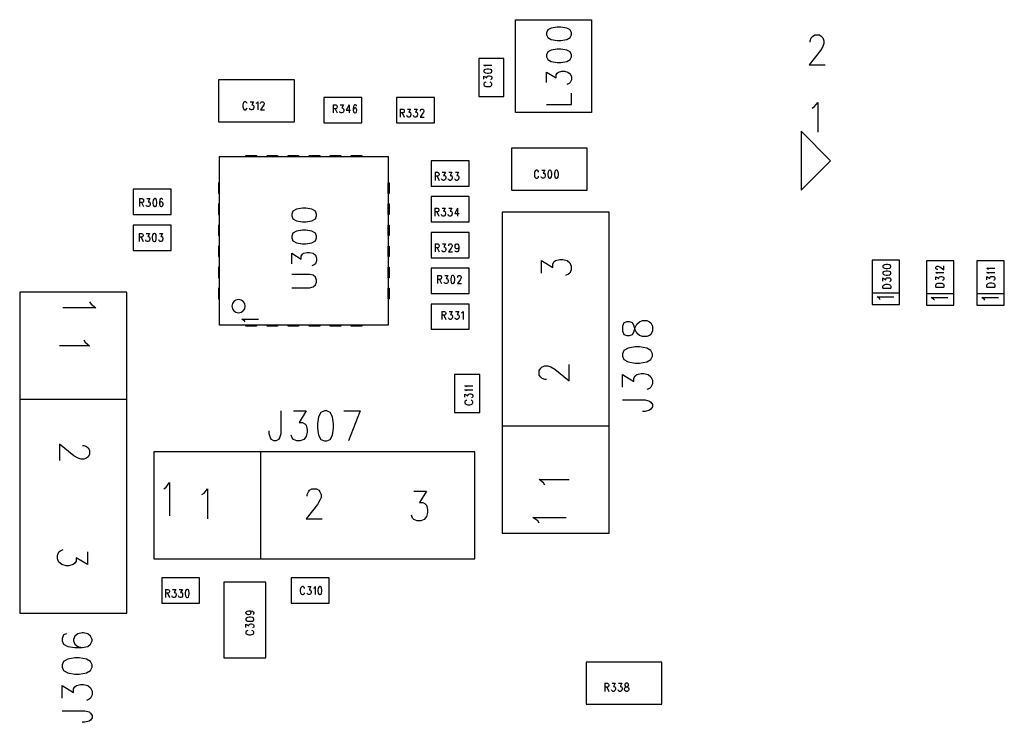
# Model space of a CAD drawing. Extents: x 29 to 83, y 19 to 137.
# Tile 6 of 9: x 29 to 53, y 102 to 119. Entities that reach past the tile are written whole.
import ezdxf

# ---------------------------------------------------------------- set-up
doc = ezdxf.new("R2010")
doc.units = 0
doc.layers.add('ref_top', color=9, linetype='CONTINUOUS')

msp = doc.modelspace()

# ---------------------------------------------------------------- linework, layer by layer
at = {"layer": 'ref_top', "color": 9}
for points in [[(42.77521, 118.675133), (42.77521, 116.475235), (40.975108, 116.475235), (40.975108, 118.675133), (42.77521, 118.675133)], [(41.710947, 118.318517), (41.739141, 118.250191), (41.82347, 118.204724), (41.964186, 118.182118), (42.048514, 118.182118), (42.18923, 118.204724), (42.273559, 118.250191), (42.301753, 118.318517), (42.301753, 118.363983), (42.273559, 118.432055), (42.18923, 118.477521), (42.048514, 118.500127), (41.964186, 118.500127), (41.82347, 118.477521), (41.739141, 118.432055), (41.710947, 118.363983), (41.710947, 118.318517)], [(47.96698, 118.143256), (47.96698, 118.177038), (47.994158, 118.244602), (48.021336, 118.278385), (48.075946, 118.312167), (48.185166, 118.312167), (48.239522, 118.278385), (48.266955, 118.244602), (48.294133, 118.177038), (48.294133, 118.109728), (48.266955, 118.042164), (48.212344, 117.940818), (47.939548, 117.603251), (48.321565, 117.603251)], [(41.710947, 117.795784), (41.739141, 117.727457), (41.82347, 117.681991), (41.964186, 117.659385), (42.048514, 117.659385), (42.18923, 117.681991), (42.273559, 117.727457), (42.301753, 117.795784), (42.301753, 117.84125), (42.273559, 117.909322), (42.18923, 117.954788), (42.048514, 117.977394), (41.964186, 117.977394), (41.82347, 117.954788), (41.739141, 117.909322), (41.710947, 117.84125), (41.710947, 117.795784)], [(40.100076, 117.750318), (40.100076, 116.85014), (40.700025, 116.85014), (40.700025, 117.750318), (40.100076, 117.750318)], [(40.259335, 117.563119), (40.250191, 117.576835), (40.223012, 117.597155), (40.413259, 117.597155)], [(40.223012, 117.447295), (40.232156, 117.426721), (40.259335, 117.413259), (40.304547, 117.406401), (40.331725, 117.406401), (40.377191, 117.413259), (40.404369, 117.426721), (40.413259, 117.447295), (40.413259, 117.461011), (40.404369, 117.481331), (40.377191, 117.495047), (40.331725, 117.501905), (40.304547, 117.501905), (40.259335, 117.495047), (40.232156, 117.481331), (40.223012, 117.461011), (40.223012, 117.447295)], [(40.223012, 117.263145), (40.223012, 117.338075), (40.295657, 117.297181), (40.295657, 117.317755), (40.304547, 117.331471), (40.313691, 117.338075), (40.340869, 117.344933), (40.358903, 117.344933), (40.386081, 117.338075), (40.404369, 117.324613), (40.413259, 117.304039), (40.413259, 117.283719), (40.404369, 117.263145), (40.395225, 117.256287), (40.377191, 117.249428)], [(41.710947, 117.182118), (41.710947, 117.432055), (41.935992, 117.295657), (41.935992, 117.363983), (41.964186, 117.409449), (41.99238, 117.432055), (42.076708, 117.454661), (42.132842, 117.454661), (42.21717, 117.432055), (42.273559, 117.386589), (42.301753, 117.318517), (42.301753, 117.250191), (42.273559, 117.182118), (42.245364, 117.159258), (42.18923, 117.136652)], [(35.725171, 116.250191), (35.725171, 117.250191), (33.92507, 117.250191), (33.92507, 116.250191), (35.725171, 116.250191)], [(40.268479, 117.188214), (40.250191, 117.181356), (40.232156, 117.16764), (40.223012, 117.154178), (40.223012, 117.126746), (40.232156, 117.113284), (40.250191, 117.099568), (40.268479, 117.09271), (40.295657, 117.085852), (40.340869, 117.085852), (40.368047, 117.09271), (40.386081, 117.099568), (40.404369, 117.113284), (40.413259, 117.126746), (40.413259, 117.154178), (40.404369, 117.16764), (40.386081, 117.181356), (40.368047, 117.188214)], [(41.710947, 116.659385), (42.301753, 116.659385), (42.301753, 116.931928)], [(34.602997, 116.681991), (34.596139, 116.700025), (34.582677, 116.718313), (34.568961, 116.727203), (34.541783, 116.727203), (34.528067, 116.718313), (34.514351, 116.700025), (34.507493, 116.681991), (34.500635, 116.654813), (34.500635, 116.609347), (34.507493, 116.582169), (34.514351, 116.564135), (34.528067, 116.546101), (34.541783, 116.536957), (34.568961, 116.536957), (34.582677, 116.546101), (34.596139, 116.564135), (34.602997, 116.582169)], [(34.677927, 116.727203), (34.753112, 116.727203), (34.712217, 116.654813), (34.732537, 116.654813), (34.746253, 116.645669), (34.753112, 116.636525), (34.759716, 116.609347)], [(34.821184, 116.691135), (34.8349, 116.700025), (34.85522, 116.727203), (34.85522, 116.536957)], [(34.923546, 116.681991), (34.923546, 116.691135), (34.930404, 116.709169), (34.937008, 116.718313), (34.950724, 116.727203), (34.977902, 116.727203), (34.991618, 116.718313), (34.998476, 116.709169), (35.005334, 116.691135), (35.005334, 116.672847), (34.998476, 116.654813), (34.98476, 116.627635), (34.916688, 116.536957), (35.012192, 116.536957)], [(37.325121, 116.825248), (36.425197, 116.825248), (36.425197, 116.225298), (37.325121, 116.225298), (37.325121, 116.825248)], [(36.643383, 116.652273), (36.643383, 116.462027)], [(36.643383, 116.652273), (36.704851, 116.652273), (36.725425, 116.643129), (36.732029, 116.634239), (36.738887, 116.615951), (36.738887, 116.597917), (36.732029, 116.579883), (36.725425, 116.570739), (36.704851, 116.561595), (36.643383, 116.561595)], [(36.813818, 116.652273), (36.889002, 116.652273), (36.848108, 116.579883), (36.868428, 116.579883), (36.882144, 116.570739), (36.889002, 116.561595), (36.89586, 116.534417), (36.89586, 116.516383), (36.889002, 116.489205), (36.875286, 116.470917), (36.854966, 116.462027), (36.834392, 116.462027), (36.813818, 116.470917), (36.807214, 116.480061), (36.800356, 116.498095)], [(37.0254, 116.652273), (36.957074, 116.525273), (37.059436, 116.525273)], [(37.0254, 116.652273), (37.0254, 116.462027)], [(37.202692, 116.625095), (37.195834, 116.643129), (37.17526, 116.652273), (37.161544, 116.652273), (37.141224, 116.643129), (37.127508, 116.615951), (37.12065, 116.570739), (37.12065, 116.525273), (37.127508, 116.489205), (37.141224, 116.470917), (37.161544, 116.462027), (37.168402, 116.462027), (37.188976, 116.470917), (37.202692, 116.489205), (37.209296, 116.516383), (37.209296, 116.525273), (37.202692, 116.552451), (37.188976, 116.570739), (37.168402, 116.579883), (37.161544, 116.579883), (37.141224, 116.570739), (37.127508, 116.552451), (37.12065, 116.525273)], [(38.150114, 116.225298), (39.050038, 116.225298), (39.050038, 116.825248), (38.150114, 116.825248), (38.150114, 116.225298)], [(48.012446, 116.577089), (48.066802, 116.610871), (48.148844, 116.712217), (48.148844, 116.003302)], [(34.759716, 116.591313), (34.753112, 116.564135), (34.739395, 116.546101), (34.718821, 116.536957), (34.698501, 116.536957), (34.677927, 116.546101), (34.671323, 116.554991), (34.664465, 116.573279)], [(34.759716, 116.609347), (34.759716, 116.591313)], [(36.691135, 116.561595), (36.738887, 116.462027)], [(38.238506, 116.552197), (38.238506, 116.361951)], [(38.238506, 116.552197), (38.299975, 116.552197), (38.320295, 116.543307), (38.327153, 116.534163), (38.334011, 116.516129), (38.334011, 116.497841), (38.327153, 116.479807), (38.320295, 116.470663), (38.299975, 116.461519), (38.238506, 116.461519)], [(38.286259, 116.461519), (38.334011, 116.361951)], [(38.408941, 116.552197), (38.483871, 116.552197), (38.442977, 116.479807), (38.463551, 116.479807), (38.477013, 116.470663), (38.483871, 116.461519), (38.490729, 116.434341), (38.490729, 116.416307), (38.483871, 116.389129), (38.470409, 116.371095), (38.449835, 116.361951), (38.429515, 116.361951), (38.408941, 116.371095), (38.402083, 116.379985), (38.395225, 116.398273)], [(38.565659, 116.552197), (38.640843, 116.552197), (38.599949, 116.479807), (38.620269, 116.479807), (38.633985, 116.470663), (38.640843, 116.461519), (38.647701, 116.434341), (38.647701, 116.416307), (38.640843, 116.389129), (38.627127, 116.371095), (38.606553, 116.361951), (38.586233, 116.361951), (38.565659, 116.371095), (38.559055, 116.379985), (38.552197, 116.398273)], [(38.715773, 116.506985), (38.715773, 116.516129), (38.722631, 116.534163), (38.729489, 116.543307), (38.742951, 116.552197), (38.770384, 116.552197), (38.783846, 116.543307), (38.790704, 116.534163), (38.797562, 116.516129), (38.797562, 116.497841), (38.790704, 116.479807), (38.777242, 116.452629), (38.708915, 116.361951), (38.80442, 116.361951)], [(48.450089, 115.325121), (47.750064, 116.025146), (47.750064, 114.625349), (48.450089, 115.325121)], [(34.575057, 115.425197), (34.575057, 115.450343), (34.824994, 115.450343), (34.824994, 115.425197), (34.575057, 115.425197)], [(35.075184, 115.425197), (35.075184, 115.450343), (35.325121, 115.450343), (35.325121, 115.425197), (35.075184, 115.425197)], [(35.575057, 115.425197), (35.575057, 115.450343), (35.824994, 115.450343), (35.824994, 115.425197), (35.575057, 115.425197)], [(36.075184, 115.425197), (36.075184, 115.450343), (36.325121, 115.450343), (36.325121, 115.425197), (36.075184, 115.425197)], [(36.575057, 115.425197), (36.575057, 115.450343), (36.824994, 115.450343), (36.824994, 115.425197), (36.575057, 115.425197)], [(37.075184, 115.425197), (37.075184, 115.450343), (37.325121, 115.450343), (37.325121, 115.425197), (37.075184, 115.425197)], [(42.675133, 114.625349), (42.675133, 115.625349), (40.875032, 115.625349), (40.875032, 114.625349), (42.675133, 114.625349)], [(33.949962, 111.425197), (33.949962, 115.425197), (37.949962, 115.425197), (37.949962, 111.425197), (33.949962, 111.425197)], [(38.975108, 114.725171), (39.875032, 114.725171), (39.875032, 115.325121), (38.975108, 115.325121), (38.975108, 114.725171)], [(39.0635, 115.052324), (39.0635, 114.861824)], [(39.0635, 115.052324), (39.124968, 115.052324), (39.145288, 115.04318), (39.152146, 115.034036), (39.159004, 115.016002), (39.159004, 114.997968), (39.152146, 114.97968), (39.145288, 114.97079), (39.124968, 114.961646), (39.0635, 114.961646)], [(39.233934, 115.052324), (39.308865, 115.052324), (39.267971, 114.97968), (39.288545, 114.97968), (39.302007, 114.97079), (39.308865, 114.961646), (39.315723, 114.934468), (39.315723, 114.916434), (39.308865, 114.889256), (39.295403, 114.870968), (39.274829, 114.861824), (39.254509, 114.861824), (39.233934, 114.870968), (39.227076, 114.880112), (39.220218, 114.898146)], [(39.390653, 115.052324), (39.465837, 115.052324), (39.424943, 114.97968), (39.445263, 114.97968), (39.458979, 114.97079), (39.465837, 114.961646), (39.472695, 114.934468), (39.472695, 114.916434), (39.465837, 114.889256), (39.452121, 114.870968), (39.431547, 114.861824), (39.411227, 114.861824), (39.390653, 114.870968), (39.384049, 114.880112), (39.377191, 114.898146)], [(39.547625, 115.052324), (39.622555, 115.052324), (39.581661, 114.97968), (39.602235, 114.97968), (39.615697, 114.97079), (39.622555, 114.961646), (39.629413, 114.934468), (39.629413, 114.916434), (39.622555, 114.889256), (39.608839, 114.870968), (39.588519, 114.861824), (39.567945, 114.861824), (39.547625, 114.870968), (39.540767, 114.880112), (39.533909, 114.898146)], [(41.522479, 115.056896), (41.515621, 115.075184), (41.501905, 115.093218), (41.488189, 115.102362), (41.461011, 115.102362), (41.447295, 115.093218), (41.433833, 115.075184), (41.426975, 115.056896), (41.420117, 115.029718), (41.420117, 114.984506), (41.426975, 114.957328), (41.433833, 114.93904), (41.447295, 114.921006), (41.461011, 114.911862), (41.488189, 114.911862), (41.501905, 114.921006), (41.515621, 114.93904), (41.522479, 114.957328)], [(41.597409, 115.102362), (41.672339, 115.102362), (41.631445, 115.029718), (41.652019, 115.029718), (41.665481, 115.020574), (41.672339, 115.011684), (41.679197, 114.984506), (41.679197, 114.966218), (41.672339, 114.93904), (41.658623, 114.921006), (41.638303, 114.911862), (41.617729, 114.911862), (41.597409, 114.921006), (41.590551, 114.93015), (41.583693, 114.948184)], [(41.78156, 115.102362), (41.760986, 115.093218), (41.747269, 115.06604), (41.740411, 115.020574)], [(41.740411, 114.993396), (41.747269, 114.948184), (41.760986, 114.921006), (41.78156, 114.911862), (41.795022, 114.911862), (41.815596, 114.921006), (41.829058, 114.948184), (41.835916, 114.993396), (41.835916, 115.020574), (41.829058, 115.06604), (41.815596, 115.093218), (41.795022, 115.102362), (41.78156, 115.102362)], [(41.740411, 115.020574), (41.740411, 114.993396)], [(41.938278, 115.102362), (41.917704, 115.093218), (41.904242, 115.06604), (41.897384, 115.020574), (41.897384, 114.993396), (41.904242, 114.948184), (41.917704, 114.921006), (41.938278, 114.911862), (41.951994, 114.911862), (41.972314, 114.921006), (41.98603, 114.948184), (41.992888, 114.993396), (41.992888, 115.020574), (41.98603, 115.06604), (41.972314, 115.093218), (41.951994, 115.102362), (41.938278, 115.102362)], [(33.949962, 114.550165), (33.949962, 114.800356), (33.92507, 114.800356), (33.92507, 114.550165), (33.949962, 114.550165)], [(37.949962, 114.550165), (37.949962, 114.800356), (37.975108, 114.800356), (37.975108, 114.550165), (37.949962, 114.550165)], [(39.111252, 114.961646), (39.159004, 114.861824)], [(31.900178, 114.050292), (32.800102, 114.050292), (32.800102, 114.650241), (31.900178, 114.650241), (31.900178, 114.050292)], [(32.051816, 114.427229), (32.051816, 114.236982)], [(32.051816, 114.427229), (32.113284, 114.427229), (32.133604, 114.418085), (32.140462, 114.409195), (32.14732, 114.390907), (32.14732, 114.372873), (32.140462, 114.354839), (32.133604, 114.345695), (32.113284, 114.336551), (32.051816, 114.336551)], [(32.099568, 114.336551), (32.14732, 114.236982)], [(32.22225, 114.427229), (32.297435, 114.427229), (32.256541, 114.354839), (32.276861, 114.354839), (32.290577, 114.345695), (32.297435, 114.336551), (32.304039, 114.309373), (32.304039, 114.291339), (32.297435, 114.264161), (32.283719, 114.246126), (32.263145, 114.236982), (32.242824, 114.236982), (32.22225, 114.246126), (32.215646, 114.255017)], [(32.406401, 114.427229), (32.386081, 114.418085), (32.372365, 114.390907), (32.365507, 114.345695), (32.365507, 114.318517), (32.372365, 114.273305), (32.386081, 114.246126), (32.406401, 114.236982), (32.420117, 114.236982), (32.440437, 114.246126), (32.454153, 114.273305), (32.461011, 114.318517), (32.461011, 114.345695), (32.454153, 114.390907), (32.440437, 114.418085), (32.420117, 114.427229), (32.406401, 114.427229)], [(32.604267, 114.400051), (32.597409, 114.418085), (32.576835, 114.427229), (32.563373, 114.427229), (32.542799, 114.418085), (32.529083, 114.390907), (32.522225, 114.345695), (32.522225, 114.300483), (32.529083, 114.264161), (32.542799, 114.246126), (32.563373, 114.236982), (32.569977, 114.236982), (32.590551, 114.246126), (32.604267, 114.264161), (32.610871, 114.291339), (32.610871, 114.300483), (32.604267, 114.327661), (32.590551, 114.345695), (32.569977, 114.354839), (32.563373, 114.354839), (32.542799, 114.345695), (32.529083, 114.327661), (32.522225, 114.300483)], [(33.949962, 114.050292), (33.949962, 114.300229), (33.92507, 114.300229), (33.92507, 114.050292), (33.949962, 114.050292)], [(37.949962, 114.050292), (37.949962, 114.300229), (37.975108, 114.300229), (37.975108, 114.050292), (37.949962, 114.050292)], [(38.975108, 113.875286), (39.875032, 113.875286), (39.875032, 114.475235), (38.975108, 114.475235), (38.975108, 113.875286)], [(32.215646, 114.255017), (32.208788, 114.273305)], [(35.660909, 114.016256), (35.689103, 113.94793), (35.773432, 113.902464), (35.914148, 113.879858), (35.998476, 113.879858), (36.139192, 113.902464), (36.22352, 113.94793), (36.251715, 114.016256), (36.251715, 114.061468), (36.22352, 114.129794), (36.139192, 114.17526), (35.998476, 114.197866), (35.914148, 114.197866), (35.773432, 114.17526), (35.689103, 114.129794), (35.660909, 114.061468), (35.660909, 114.016256)], [(39.060198, 114.202184), (39.060198, 114.011938)], [(39.060198, 114.202184), (39.121412, 114.202184), (39.141986, 114.193294), (39.14859, 114.18415), (39.155448, 114.166116), (39.155448, 114.147828), (39.14859, 114.129794), (39.141986, 114.12065), (39.121412, 114.11176), (39.060198, 114.11176)], [(39.107696, 114.11176), (39.155448, 114.011938)], [(39.230632, 114.202184), (39.305563, 114.202184), (39.264669, 114.129794), (39.284989, 114.129794), (39.298705, 114.12065), (39.305563, 114.11176), (39.312421, 114.084328), (39.312421, 114.066294), (39.305563, 114.039116), (39.291847, 114.021082), (39.271527, 114.011938), (39.250953, 114.011938), (39.230632, 114.021082), (39.223774, 114.029972), (39.216916, 114.04826)], [(39.387351, 114.202184), (39.462281, 114.202184), (39.421387, 114.129794), (39.441961, 114.129794), (39.455423, 114.12065), (39.462281, 114.11176), (39.469139, 114.084328), (39.469139, 114.066294), (39.462281, 114.039116), (39.448819, 114.021082), (39.428245, 114.011938), (39.407925, 114.011938), (39.387351, 114.021082), (39.380493, 114.029972), (39.373635, 114.04826)], [(39.598679, 114.202184), (39.530607, 114.075438), (39.632715, 114.075438)], [(39.598679, 114.202184), (39.598679, 114.011938)], [(43.195072, 106.490221), (43.195072, 114.110236), (40.655067, 114.110236), (40.655067, 106.490221), (43.195072, 106.490221)], [(31.900178, 113.200152), (32.800102, 113.200152), (32.800102, 113.800102), (31.900178, 113.800102), (31.900178, 113.200152)], [(32.038354, 113.602235), (32.038354, 113.411989)], [(32.038354, 113.602235), (32.099822, 113.602235), (32.120396, 113.593091), (32.127, 113.584201), (32.133858, 113.565913), (32.133858, 113.547879), (32.127, 113.529845), (32.120396, 113.520701), (32.099822, 113.511557), (32.038354, 113.511557)], [(32.209042, 113.602235), (32.283973, 113.602235), (32.243078, 113.529845), (32.263399, 113.529845), (32.277115, 113.520701), (32.283973, 113.511557), (32.290831, 113.484379), (32.290831, 113.466345), (32.283973, 113.439167), (32.270257, 113.421133), (32.249936, 113.411989), (32.229362, 113.411989), (32.209042, 113.421133), (32.202184, 113.430023), (32.195326, 113.448311)], [(32.392939, 113.602235), (32.372619, 113.593091), (32.358903, 113.565913), (32.352045, 113.520701), (32.352045, 113.493523), (32.358903, 113.448311), (32.372619, 113.421133), (32.392939, 113.411989), (32.406655, 113.411989), (32.427229, 113.421133), (32.440691, 113.448311), (32.447549, 113.493523), (32.447549, 113.520701), (32.440691, 113.565913), (32.427229, 113.593091), (32.406655, 113.602235), (32.392939, 113.602235)], [(32.522479, 113.602235), (32.597663, 113.602235), (32.556769, 113.529845), (32.577089, 113.529845), (32.590805, 113.520701), (32.597663, 113.511557), (32.604267, 113.484379), (32.604267, 113.466345), (32.597663, 113.439167), (32.583947, 113.421133), (32.563373, 113.411989), (32.543053, 113.411989), (32.522479, 113.421133), (32.515621, 113.430023), (32.509017, 113.448311)], [(33.949962, 113.550165), (33.949962, 113.800102), (33.92507, 113.800102), (33.92507, 113.550165), (33.949962, 113.550165)], [(35.660909, 113.493523), (35.689103, 113.425197), (35.773432, 113.379731), (35.914148, 113.357125), (35.998476, 113.357125), (36.139192, 113.379731), (36.22352, 113.425197), (36.251715, 113.493523), (36.251715, 113.538989), (36.22352, 113.607061), (36.139192, 113.652527), (35.998476, 113.675133), (35.914148, 113.675133), (35.773432, 113.652527), (35.689103, 113.607061), (35.660909, 113.538989), (35.660909, 113.493523)], [(37.949962, 113.550165), (37.949962, 113.800102), (37.975108, 113.800102), (37.975108, 113.550165), (37.949962, 113.550165)], [(38.975108, 113.025146), (39.875032, 113.025146), (39.875032, 113.625349), (38.975108, 113.625349), (38.975108, 113.025146)], [(32.086106, 113.511557), (32.133858, 113.411989)], [(39.066802, 113.352299), (39.066802, 113.162052)], [(39.066802, 113.352299), (39.12827, 113.352299), (39.14859, 113.343155), (39.155448, 113.334011), (39.162306, 113.315977), (39.162306, 113.297943), (39.155448, 113.279655), (39.14859, 113.270765), (39.12827, 113.261621), (39.066802, 113.261621)], [(39.237236, 113.352299), (39.312421, 113.352299), (39.271527, 113.279655), (39.291847, 113.279655), (39.305563, 113.270765), (39.312421, 113.261621), (39.319279, 113.234442), (39.319279, 113.216408), (39.312421, 113.18923), (39.298705, 113.170942), (39.278385, 113.162052), (39.257811, 113.162052), (39.237236, 113.170942), (39.230632, 113.180086), (39.223774, 113.19812)], [(39.387351, 113.306833), (39.387351, 113.315977), (39.394209, 113.334011), (39.401067, 113.343155), (39.414529, 113.352299), (39.441961, 113.352299), (39.455423, 113.343155), (39.462281, 113.334011), (39.469139, 113.315977), (39.469139, 113.297943), (39.462281, 113.279655), (39.448819, 113.252477), (39.380493, 113.162052), (39.475997, 113.162052)], [(39.626111, 113.288799), (39.619253, 113.261621), (39.605537, 113.243586), (39.584963, 113.234442), (39.578359, 113.234442), (39.557785, 113.243586), (39.544069, 113.261621), (39.537465, 113.288799), (39.537465, 113.297943), (39.544069, 113.325121), (39.557785, 113.343155), (39.578359, 113.352299), (39.584963, 113.352299), (39.605537, 113.343155), (39.619253, 113.325121), (39.626111, 113.288799), (39.626111, 113.243586), (39.619253, 113.19812), (39.605537, 113.170942), (39.584963, 113.162052), (39.571501, 113.162052), (39.550927, 113.170942), (39.544069, 113.18923)], [(33.949962, 113.050292), (33.949962, 113.300229), (33.92507, 113.300229), (33.92507, 113.050292), (33.949962, 113.050292)], [(35.660909, 112.879858), (35.660909, 113.129794), (35.885954, 112.993396), (35.885954, 113.061468), (35.914148, 113.106934), (35.942342, 113.129794), (36.02667, 113.1524), (36.082804, 113.1524), (36.167386, 113.129794), (36.22352, 113.084328), (36.251715, 113.016256), (36.251715, 112.94793), (36.22352, 112.879858), (36.195326, 112.856998), (36.139192, 112.834392)], [(37.949962, 113.050292), (37.949962, 113.300229), (37.975108, 113.300229), (37.975108, 113.050292), (37.949962, 113.050292)], [(39.114554, 113.261621), (39.162306, 113.162052)], [(41.588265, 112.659385), (41.588265, 112.95936), (41.858268, 112.795784), (41.858268, 112.877572), (41.89205, 112.931928), (41.925832, 112.95936), (42.026924, 112.986538), (42.094488, 112.986538), (42.195834, 112.95936), (42.263145, 112.90475), (42.296927, 112.822962), (42.296927, 112.741173), (42.263145, 112.659385), (42.229362, 112.631953), (42.162052, 112.604775)], [(49.440183, 111.915164), (50.09017, 111.915164), (50.09017, 112.965202), (49.440183, 112.965202), (49.440183, 111.915164)], [(50.725171, 111.900178), (51.375159, 111.900178), (51.375159, 112.950216), (50.725171, 112.950216), (50.725171, 111.900178)], [(51.92507, 111.900178), (52.575057, 111.900178), (52.575057, 112.950216), (51.92507, 112.950216), (51.92507, 111.900178)], [(33.949962, 112.550165), (33.949962, 112.800102), (33.92507, 112.800102), (33.92507, 112.550165), (33.949962, 112.550165)], [(37.949962, 112.550165), (37.949962, 112.800102), (37.975108, 112.800102), (37.975108, 112.550165), (37.949962, 112.550165)], [(38.975108, 112.17526), (39.875032, 112.17526), (39.875032, 112.77521), (38.975108, 112.77521), (38.975108, 112.17526)], [(49.693167, 112.810008), (49.702057, 112.789434), (49.729235, 112.775972), (49.774702, 112.769114), (49.80188, 112.769114), (49.847092, 112.775972), (49.87427, 112.789434), (49.883414, 112.810008), (49.883414, 112.823724), (49.87427, 112.844044), (49.847092, 112.85776), (49.80188, 112.864618), (49.774702, 112.864618), (49.729235, 112.85776), (49.702057, 112.844044), (49.693167, 112.823724), (49.693167, 112.810008)], [(49.693167, 112.653289), (49.702057, 112.632715), (49.729235, 112.618999), (49.774702, 112.612395), (49.80188, 112.612395), (49.847092, 112.618999), (49.87427, 112.632715), (49.883414, 112.653289), (49.883414, 112.666751), (49.87427, 112.687325), (49.847092, 112.700787), (49.80188, 112.707645), (49.774702, 112.707645), (49.729235, 112.700787), (49.702057, 112.687325), (49.693167, 112.666751), (49.693167, 112.653289)], [(50.993396, 112.745237), (50.984252, 112.745237), (50.966218, 112.752096), (50.957074, 112.758954), (50.948184, 112.772416), (50.948184, 112.799848), (50.957074, 112.81331), (50.966218, 112.820168), (50.984252, 112.827026), (51.00254, 112.827026), (51.020574, 112.820168), (51.047752, 112.806706), (51.13843, 112.738379), (51.13843, 112.833884)], [(50.984252, 112.642875), (50.975362, 112.656591), (50.948184, 112.677165), (51.13843, 112.677165)], [(52.19939, 112.739141), (52.190246, 112.752604), (52.163068, 112.773178), (52.353315, 112.773178)], [(52.19939, 112.643637), (52.190246, 112.657353), (52.163068, 112.677673), (52.353315, 112.677673)], [(35.660909, 112.311659), (36.082804, 112.311659), (36.167386, 112.334265), (36.22352, 112.379731), (36.251715, 112.448057), (36.251715, 112.493523), (36.22352, 112.561595), (36.167386, 112.607061), (36.082804, 112.629667), (35.660909, 112.629667)], [(39.123444, 112.602235), (39.123444, 112.411989)], [(39.123444, 112.602235), (39.184912, 112.602235), (39.205232, 112.593091), (39.21209, 112.584201), (39.218948, 112.565913), (39.218948, 112.547879), (39.21209, 112.529845), (39.205232, 112.520701), (39.184912, 112.511557), (39.123444, 112.511557)], [(39.171196, 112.511557), (39.218948, 112.411989)], [(39.293879, 112.421133), (39.287021, 112.430023), (39.280417, 112.448311)], [(39.293879, 112.602235), (39.369063, 112.602235), (39.327915, 112.529845), (39.348489, 112.529845), (39.362205, 112.520701), (39.369063, 112.511557), (39.375667, 112.484379), (39.375667, 112.466345), (39.369063, 112.439167), (39.355347, 112.421133)], [(39.355347, 112.421133), (39.334773, 112.411989), (39.314453, 112.411989), (39.293879, 112.421133)], [(39.478029, 112.602235), (39.457455, 112.593091), (39.443993, 112.565913), (39.437135, 112.520701), (39.437135, 112.493523), (39.443993, 112.448311), (39.457455, 112.421133)], [(39.457455, 112.421133), (39.478029, 112.411989), (39.491745, 112.411989), (39.512065, 112.421133)], [(39.512065, 112.421133), (39.525781, 112.448311), (39.532639, 112.493523), (39.532639, 112.520701), (39.525781, 112.565913), (39.512065, 112.593091), (39.491745, 112.602235), (39.478029, 112.602235)], [(39.600711, 112.557023), (39.600711, 112.565913), (39.607569, 112.584201), (39.614427, 112.593091), (39.628143, 112.602235), (39.655321, 112.602235), (39.669037, 112.593091), (39.675641, 112.584201), (39.682499, 112.565913), (39.682499, 112.547879), (39.675641, 112.529845), (39.662179, 112.502667), (39.593853, 112.411989), (39.689357, 112.411989)], [(49.693167, 112.469139), (49.693167, 112.544069), (49.765558, 112.503175), (49.765558, 112.523749), (49.774702, 112.537211), (49.783592, 112.544069), (49.81077, 112.550927), (49.829058, 112.550927), (49.856236, 112.544069), (49.87427, 112.530353), (49.883414, 112.510033), (49.883414, 112.489459), (49.87427, 112.469139), (49.86538, 112.462281), (49.847092, 112.455423)], [(50.948184, 112.499873), (50.948184, 112.574803), (51.020574, 112.533909), (51.020574, 112.554229), (51.029718, 112.567945), (51.038608, 112.574803), (51.065786, 112.581661), (51.084074, 112.581661), (51.111252, 112.574803), (51.129286, 112.561087), (51.13843, 112.540767), (51.13843, 112.520193), (51.129286, 112.499873), (51.120142, 112.493015), (51.102108, 112.486157)], [(50.948184, 112.329439), (50.948184, 112.376937), (50.957074, 112.397511), (50.975362, 112.411227), (50.993396, 112.417831), (51.020574, 112.424689), (51.065786, 112.424689), (51.092964, 112.417831), (51.111252, 112.411227), (51.129286, 112.397511), (51.13843, 112.376937), (51.13843, 112.329439)], [(52.163068, 112.500381), (52.163068, 112.575565), (52.235458, 112.534417), (52.235458, 112.554991), (52.244602, 112.568707), (52.253747, 112.575565), (52.280925, 112.582169), (52.298959, 112.582169), (52.326137, 112.575565), (52.344425, 112.561849), (52.353315, 112.541275), (52.353315, 112.520955), (52.344425, 112.500381), (52.335281, 112.493523), (52.317247, 112.486919)], [(52.163068, 112.329947), (52.163068, 112.377699), (52.172212, 112.398273), (52.190246, 112.411735), (52.20828, 112.418593), (52.235458, 112.425451), (52.280925, 112.425451), (52.308103, 112.418593), (52.326137, 112.411735), (52.344425, 112.398273), (52.353315, 112.377699), (52.353315, 112.329947)], [(29.204978, 112.210312), (29.204978, 104.590297), (31.744983, 104.590297), (31.744983, 112.210312), (29.204978, 112.210312)], [(33.949962, 112.050292), (33.949962, 112.300229), (33.92507, 112.300229), (33.92507, 112.050292), (33.949962, 112.050292)], [(37.949962, 112.050292), (37.949962, 112.300229), (37.975108, 112.300229), (37.975108, 112.050292), (37.949962, 112.050292)], [(49.440183, 112.190246), (50.09017, 112.190246)], [(49.693167, 112.298705), (49.693167, 112.346457), (49.702057, 112.366777), (49.720345, 112.380493), (49.738379, 112.387351), (49.765558, 112.394209), (49.81077, 112.394209), (49.837948, 112.387351), (49.856236, 112.380493), (49.87427, 112.366777), (49.883414, 112.346457), (49.883414, 112.298705)], [(49.693167, 112.298705), (49.883414, 112.298705)], [(50.948184, 112.329439), (51.13843, 112.329439)], [(52.163068, 112.329947), (52.353315, 112.329947)], [(30.862586, 111.975108), (30.900178, 111.920752), (31.012446, 111.838964), (30.225044, 111.838964)], [(49.630683, 112.028956), (49.611887, 112.056134), (49.555753, 112.097028), (49.949454, 112.097028)], [(50.725171, 112.17526), (51.375159, 112.17526)], [(50.915672, 112.01397), (50.896876, 112.041148), (50.840742, 112.082042), (51.234442, 112.082042)], [(51.92507, 112.17526), (52.575057, 112.17526)], [(52.115824, 112.01397), (52.097028, 112.041148), (52.04064, 112.082042), (52.434595, 112.082042)], [(39.875032, 111.925324), (38.975108, 111.925324), (38.975108, 111.325121), (39.875032, 111.325121), (39.875032, 111.925324)], [(39.224282, 111.75235), (39.224282, 111.561849)], [(39.224282, 111.75235), (39.285497, 111.75235), (39.306071, 111.743205), (39.312929, 111.734061), (39.319533, 111.716027), (39.319533, 111.697993), (39.312929, 111.679705), (39.306071, 111.670815), (39.285497, 111.661671), (39.224282, 111.661671)], [(39.394717, 111.75235), (39.469647, 111.75235), (39.428753, 111.679705), (39.449073, 111.679705), (39.462789, 111.670815), (39.469647, 111.661671), (39.476505, 111.634493), (39.476505, 111.616205), (39.469647, 111.589027), (39.455931, 111.570993), (39.435611, 111.561849), (39.415037, 111.561849), (39.394717, 111.570993), (39.387859, 111.580137), (39.381001, 111.598171)], [(39.551435, 111.75235), (39.626365, 111.75235), (39.585471, 111.679705), (39.606045, 111.679705), (39.619507, 111.670815), (39.626365, 111.661671), (39.633223, 111.634493), (39.633223, 111.616205), (39.626365, 111.589027), (39.612903, 111.570993), (39.592329, 111.561849), (39.572009, 111.561849), (39.551435, 111.570993), (39.544577, 111.580137), (39.537719, 111.598171)], [(39.694691, 111.716027), (39.708153, 111.725171), (39.728727, 111.75235), (39.728727, 111.561849)], [(34.556261, 111.500127), (34.537465, 111.527559), (34.481331, 111.568453), (34.875032, 111.568453)], [(39.271781, 111.661671), (39.319533, 111.561849)], [(43.513335, 111.287529), (43.546863, 111.20574), (43.614427, 111.178308), (43.681991, 111.178308), (43.749555, 111.20574), (43.783338, 111.260097), (43.816866, 111.369317), (43.850648, 111.451105), (43.918212, 111.505715), (43.985776, 111.532893), (44.086868, 111.532893), (44.154432, 111.505715), (44.188214, 111.478283), (44.221996, 111.396495), (44.221996, 111.287529), (44.188214, 111.20574), (44.154432, 111.178308), (44.086868, 111.15113), (43.985776, 111.15113), (43.918212, 111.178308), (43.850648, 111.232918), (43.816866, 111.314707), (43.783338, 111.423927), (43.749555, 111.478283), (43.681991, 111.505715), (43.614427, 111.505715), (43.546863, 111.478283), (43.513335, 111.396495), (43.513335, 111.287529)], [(34.824994, 111.425197), (34.824994, 111.400305), (34.575057, 111.400305), (34.575057, 111.425197), (34.824994, 111.425197)], [(35.325121, 111.425197), (35.325121, 111.400305), (35.075184, 111.400305), (35.075184, 111.425197), (35.325121, 111.425197)], [(35.824994, 111.425197), (35.824994, 111.400305), (35.575057, 111.400305), (35.575057, 111.425197), (35.824994, 111.425197)], [(36.325121, 111.425197), (36.325121, 111.400305), (36.075184, 111.400305), (36.075184, 111.425197), (36.325121, 111.425197)], [(36.824994, 111.425197), (36.824994, 111.400305), (36.575057, 111.400305), (36.575057, 111.425197), (36.824994, 111.425197)], [(37.325121, 111.425197), (37.325121, 111.400305), (37.075184, 111.400305), (37.075184, 111.425197), (37.325121, 111.425197)], [(30.726949, 111.072898), (30.760732, 111.018288), (30.861824, 110.9365), (30.153162, 110.9365)], [(43.513335, 110.687579), (43.546863, 110.605791), (43.648209, 110.551181), (43.816866, 110.523749), (43.918212, 110.523749), (44.086868, 110.551181), (44.188214, 110.605791), (44.221996, 110.687579), (44.221996, 110.741935), (44.188214, 110.823978), (44.086868, 110.878334), (43.918212, 110.905766), (43.816866, 110.905766), (43.648209, 110.878334), (43.546863, 110.823978), (43.513335, 110.741935), (43.513335, 110.687579)], [(41.706883, 110.13208), (41.673101, 110.13208), (41.605791, 110.159258), (41.572009, 110.18669), (41.538227, 110.241046), (41.538227, 110.350267), (41.572009, 110.404877), (41.605791, 110.432055), (41.673101, 110.459233), (41.740665, 110.459233), (41.80823, 110.432055), (41.909576, 110.377445), (42.246888, 110.104648), (42.246888, 110.486665)], [(40.124968, 109.350267), (40.124968, 110.250191), (39.525019, 110.250191), (39.525019, 109.350267), (40.124968, 109.350267)], [(43.513335, 109.951232), (43.513335, 110.251207), (43.783338, 110.087376), (43.783338, 110.169418), (43.816866, 110.223774), (43.850648, 110.251207), (43.951994, 110.278385), (44.019558, 110.278385), (44.12065, 110.251207), (44.188214, 110.196596), (44.221996, 110.114808), (44.221996, 110.03302), (44.188214, 109.951232), (44.154432, 109.9238), (44.086868, 109.896622)], [(39.809246, 109.952502), (39.800356, 109.966218), (39.772924, 109.986538), (39.963424, 109.986538)], [(39.809246, 109.856998), (39.800356, 109.870714), (39.772924, 109.891034), (39.963424, 109.891034)], [(29.204978, 109.670307), (31.744983, 109.670307)], [(39.772924, 109.713741), (39.772924, 109.788926), (39.845568, 109.748031), (39.845568, 109.768352), (39.854712, 109.782068), (39.863602, 109.788926), (39.89078, 109.795784), (39.909068, 109.795784), (39.936246, 109.788926), (39.95428, 109.77521), (39.963424, 109.75489), (39.963424, 109.734315), (39.95428, 109.713741), (39.945136, 109.707137), (39.927102, 109.700279)], [(39.81839, 109.638811), (39.800356, 109.631953), (39.782068, 109.618491), (39.772924, 109.604775), (39.772924, 109.577597), (39.782068, 109.563881), (39.800356, 109.550165), (39.81839, 109.543307), (39.845568, 109.536703), (39.89078, 109.536703), (39.917958, 109.543307), (39.936246, 109.550165), (39.95428, 109.563881), (39.963424, 109.577597), (39.963424, 109.604775), (39.95428, 109.618491), (39.936246, 109.631953), (39.917958, 109.638811)], [(43.513335, 109.651003), (44.05334, 109.651003)], [(44.05334, 109.651003), (44.154432, 109.623825), (44.188214, 109.596647), (44.221996, 109.542037), (44.221996, 109.487427), (44.188214, 109.433071), (44.154432, 109.405639), (44.05334, 109.378461)], [(35.401067, 109.387097), (35.401067, 108.847092), (35.373635, 108.745745), (35.346457, 108.712217), (35.291847, 108.678435), (35.237236, 108.678435), (35.18288, 108.712217), (35.155448, 108.745745), (35.12827, 108.847092), (35.12827, 108.914656)], [(35.701041, 109.387097), (36.001016, 109.387097), (35.83744, 109.117094), (35.919228, 109.117094), (35.973584, 109.083312), (36.001016, 109.04953), (36.028194, 108.948438), (36.028194, 108.880874), (36.001016, 108.779528), (35.946406, 108.712217), (35.864618, 108.678435), (35.78283, 108.678435), (35.701041, 108.712217), (35.673609, 108.745745), (35.646431, 108.81331)], [(36.437389, 109.387097), (36.355601, 109.353315), (36.300991, 109.251969), (36.273813, 109.083312), (36.273813, 108.981966)], [(36.655575, 108.981966), (36.655575, 109.083312), (36.628143, 109.251969), (36.573787, 109.353315), (36.491999, 109.387097), (36.437389, 109.387097)], [(36.90094, 109.387097), (37.282703, 109.387097)], [(37.282703, 109.387097), (37.01016, 108.678435)], [(44.05334, 109.378461), (43.985776, 109.378461)], [(36.273813, 108.981966), (36.300991, 108.81331), (36.355601, 108.712217), (36.437389, 108.678435), (36.491999, 108.678435), (36.573787, 108.712217), (36.628143, 108.81331), (36.655575, 108.981966)], [(43.195072, 109.030226), (40.655067, 109.030226)], [(30.693167, 108.568453), (30.726949, 108.568453), (30.794514, 108.541021), (30.828296, 108.513843), (30.861824, 108.459233), (30.861824, 108.350267), (30.828296, 108.295657), (30.794514, 108.268479), (30.726949, 108.241046), (30.659385, 108.241046), (30.591821, 108.268479), (30.490729, 108.322835), (30.153162, 108.595631), (30.153162, 108.213868)], [(32.390145, 105.880112), (40.01016, 105.880112), (40.01016, 108.420117), (32.390145, 108.420117), (32.390145, 105.880112)], [(34.93015, 105.880112), (34.93015, 108.420117)], [(41.673101, 107.627381), (41.639573, 107.681991), (41.538227, 107.76378), (42.246888, 107.76378)], [(32.625095, 107.537719), (32.679705, 107.575311), (32.761494, 107.687833), (32.761494, 106.900178)], [(33.527305, 107.402083), (33.581915, 107.435865), (33.663703, 107.537211), (33.663703, 106.828296)], [(36.032004, 107.368301), (36.032004, 107.402083), (36.059182, 107.469647), (36.08636, 107.503429), (36.14097, 107.537211), (36.250191, 107.537211), (36.304547, 107.503429), (36.331979, 107.469647), (36.359157, 107.402083), (36.359157, 107.334519), (36.331979, 107.267209), (36.277369, 107.165862), (36.004572, 106.828296), (36.386335, 106.828296)], [(38.559055, 107.487173), (38.859284, 107.487173), (38.695453, 107.21717), (38.777242, 107.21717), (38.831852, 107.183388), (38.859284, 107.149606), (38.886462, 107.04826), (38.886462, 106.98095), (38.859284, 106.879604), (38.804674, 106.81204), (38.722885, 106.778258), (38.641097, 106.778258), (38.559055, 106.81204), (38.531877, 106.845822), (38.504699, 106.913386)], [(41.537465, 106.725171), (41.500127, 106.779782), (41.387605, 106.86157), (42.175006, 106.86157)], [(30.81204, 106.041148), (30.81204, 105.741173), (30.542037, 105.90475), (30.542037, 105.822962), (30.508255, 105.768352), (30.474473, 105.741173), (30.373127, 105.713741), (30.305563, 105.713741), (30.20447, 105.741173), (30.136906, 105.795784), (30.103124, 105.877572), (30.103124, 105.95936), (30.136906, 106.041148), (30.170688, 106.068326), (30.238252, 106.095758)], [(32.575057, 104.825248), (33.474981, 104.825248), (33.474981, 105.425197), (32.575057, 105.425197), (32.575057, 104.825248)], [(36.550165, 105.425197), (35.649987, 105.425197), (35.649987, 104.825248), (36.550165, 104.825248), (36.550165, 105.425197)], [(35.050038, 105.325121), (34.050038, 105.325121), (34.050038, 103.525273), (35.050038, 103.525273), (35.050038, 105.325121)], [(35.967996, 105.171958), (35.961138, 105.189992), (35.947676, 105.20828), (35.93396, 105.21717), (35.906782, 105.21717), (35.893066, 105.20828), (35.87935, 105.189992), (35.872492, 105.171958), (35.865634, 105.14478), (35.865634, 105.099314), (35.872492, 105.072136), (35.87935, 105.054102), (35.893066, 105.036068), (35.906782, 105.026924), (35.93396, 105.026924), (35.947676, 105.036068), (35.961138, 105.054102), (35.967996, 105.072136)], [(36.042926, 105.21717), (36.11811, 105.21717), (36.077216, 105.14478), (36.097536, 105.14478), (36.111252, 105.135636), (36.11811, 105.126492), (36.124968, 105.099314), (36.124968, 105.08128), (36.11811, 105.054102), (36.104394, 105.036068), (36.08382, 105.026924), (36.0635, 105.026924), (36.042926, 105.036068), (36.036322, 105.044958), (36.029464, 105.063246)], [(36.186182, 105.181102), (36.199898, 105.189992), (36.220218, 105.21717), (36.220218, 105.026924)], [(36.322581, 105.21717), (36.302007, 105.20828), (36.288545, 105.181102), (36.281687, 105.135636), (36.281687, 105.108458), (36.288545, 105.063246), (36.302007, 105.036068), (36.322581, 105.026924), (36.336297, 105.026924), (36.356617, 105.036068), (36.370333, 105.063246), (36.377191, 105.108458), (36.377191, 105.135636), (36.370333, 105.181102), (36.356617, 105.20828), (36.336297, 105.21717), (36.322581, 105.21717)], [(32.663449, 105.152146), (32.663449, 104.9619)], [(32.663449, 105.152146), (32.724917, 105.152146), (32.745237, 105.143256), (32.752096, 105.134112), (32.758954, 105.116078), (32.758954, 105.09779), (32.752096, 105.079756), (32.745237, 105.070612), (32.724917, 105.061722), (32.663449, 105.061722)], [(32.711201, 105.061722), (32.758954, 104.9619)], [(32.833884, 105.152146), (32.908814, 105.152146), (32.86792, 105.079756), (32.888494, 105.079756), (32.90221, 105.070612), (32.908814, 105.061722), (32.915672, 105.034544), (32.915672, 105.016256), (32.908814, 104.989078), (32.895352, 104.971044), (32.874778, 104.9619), (32.854458, 104.9619), (32.833884, 104.971044), (32.827026, 104.979934), (32.820168, 104.998222)], [(32.990856, 105.152146), (33.065786, 105.152146), (33.024892, 105.079756), (33.045212, 105.079756), (33.058928, 105.070612), (33.065786, 105.061722), (33.072644, 105.034544), (33.072644, 105.016256), (33.065786, 104.989078), (33.05207, 104.971044), (33.03175, 104.9619), (33.011176, 104.9619), (32.990856, 104.971044), (32.983998, 104.979934), (32.97714, 104.998222)], [(33.174752, 105.152146), (33.154432, 105.143256), (33.140716, 105.116078), (33.133858, 105.070612), (33.133858, 105.043434), (33.140716, 104.998222), (33.154432, 104.971044), (33.174752, 104.9619), (33.188468, 104.9619), (33.209042, 104.971044), (33.222504, 104.998222), (33.229362, 105.043434), (33.229362, 105.070612), (33.222504, 105.116078), (33.209042, 105.143256), (33.188468, 105.152146), (33.174752, 105.152146)], [(34.636525, 104.639573), (34.663703, 104.632715), (34.681737, 104.618999), (34.690881, 104.598679), (34.690881, 104.591821), (34.681737, 104.571247), (34.663703, 104.557785), (34.636525, 104.550927), (34.627381, 104.550927), (34.600203, 104.557785), (34.582169, 104.571247), (34.573025, 104.591821), (34.573025, 104.598679), (34.582169, 104.618999), (34.600203, 104.632715), (34.636525, 104.639573), (34.681737, 104.639573), (34.727203, 104.632715), (34.754382, 104.618999), (34.763272, 104.598679), (34.763272, 104.584963), (34.754382, 104.564643), (34.736093, 104.557785)], [(34.573025, 104.435103), (34.582169, 104.414529), (34.609347, 104.400813), (34.654559, 104.393955), (34.681737, 104.393955), (34.727203, 104.400813), (34.754382, 104.414529), (34.763272, 104.435103), (34.763272, 104.448565), (34.754382, 104.469139), (34.727203, 104.482601), (34.681737, 104.489459), (34.654559, 104.489459), (34.609347, 104.482601), (34.582169, 104.469139), (34.573025, 104.448565), (34.573025, 104.435103)], [(34.573025, 104.250953), (34.573025, 104.325883), (34.645415, 104.284989), (34.645415, 104.305563)], [(34.645415, 104.305563), (34.654559, 104.319025), (34.663703, 104.325883), (34.690881, 104.332741), (34.708915, 104.332741), (34.736093, 104.325883), (34.754382, 104.312167), (34.763272, 104.291847), (34.763272, 104.271273), (34.754382, 104.250953), (34.745237, 104.244094), (34.727203, 104.237236)], [(30.314453, 104.097028), (30.246888, 104.06985), (30.213106, 103.988062), (30.213106, 103.933452), (30.246888, 103.851664), (30.348235, 103.797054), (30.516891, 103.769876), (30.685801, 103.769876), (30.820676, 103.797054), (30.88824, 103.851664), (30.922022, 103.933452), (30.922022, 103.96063), (30.88824, 104.042418), (30.820676, 104.097028), (30.719329, 104.124206), (30.685801, 104.124206), (30.584455, 104.097028), (30.516891, 104.042418), (30.483109, 103.96063), (30.483109, 103.933452), (30.516891, 103.851664), (30.584455, 103.797054), (30.685801, 103.769876)], [(34.618237, 104.175768), (34.600203, 104.169164), (34.582169, 104.155448), (34.573025, 104.141732), (34.573025, 104.114554), (34.582169, 104.100838), (34.600203, 104.087376), (34.618237, 104.080518), (34.645415, 104.07366), (34.690881, 104.07366), (34.718059, 104.080518), (34.736093, 104.087376), (34.754382, 104.100838), (34.763272, 104.114554), (34.763272, 104.141732), (34.754382, 104.155448), (34.736093, 104.169164), (34.718059, 104.175768)], [(30.213106, 103.306071), (30.246888, 103.224282), (30.348235, 103.169672), (30.516891, 103.142494), (30.618237, 103.142494), (30.786894, 103.169672), (30.88824, 103.224282), (30.922022, 103.306071), (30.922022, 103.360681), (30.88824, 103.442469), (30.786894, 103.497079), (30.618237, 103.524257), (30.516891, 103.524257), (30.348235, 103.497079), (30.246888, 103.442469), (30.213106, 103.360681), (30.213106, 103.306071)], [(44.450089, 102.425197), (44.450089, 103.425197), (42.649987, 103.425197), (42.649987, 102.425197), (44.450089, 102.425197)], [(30.213106, 102.569723), (30.213106, 102.869698), (30.483109, 102.706121), (30.483109, 102.78791), (30.516891, 102.84252), (30.550673, 102.869698), (30.652019, 102.89713), (30.719329, 102.89713), (30.820676, 102.869698), (30.88824, 102.815088), (30.922022, 102.733299), (30.922022, 102.651511), (30.88824, 102.569723), (30.854458, 102.542545), (30.786894, 102.515113)], [(43.093472, 102.922276), (43.093472, 102.732029)], [(43.093472, 102.922276), (43.15494, 102.922276), (43.17526, 102.913132), (43.182118, 102.903988), (43.188976, 102.885954), (43.188976, 102.86792), (43.182118, 102.849632), (43.17526, 102.840742), (43.15494, 102.831598), (43.093472, 102.831598)], [(43.141224, 102.831598), (43.188976, 102.732029)], [(43.263907, 102.922276), (43.338837, 102.922276), (43.297943, 102.849632), (43.318517, 102.849632), (43.332233, 102.840742), (43.338837, 102.831598), (43.345695, 102.80442), (43.345695, 102.786386), (43.338837, 102.759208), (43.325375, 102.740919), (43.304801, 102.732029), (43.284481, 102.732029), (43.263907, 102.740919), (43.257049, 102.750064), (43.250191, 102.768098)], [(43.420879, 102.922276), (43.495809, 102.922276), (43.454915, 102.849632), (43.475235, 102.849632), (43.488951, 102.840742), (43.495809, 102.831598), (43.502667, 102.80442), (43.502667, 102.786386), (43.495809, 102.759208), (43.482093, 102.740919), (43.461773, 102.732029), (43.441199, 102.732029), (43.420879, 102.740919), (43.414021, 102.750064), (43.407163, 102.768098)], [(43.597917, 102.922276), (43.577597, 102.913132), (43.570739, 102.895098), (43.570739, 102.87681), (43.577597, 102.858776), (43.591313, 102.849632), (43.618491, 102.840742), (43.639065, 102.831598), (43.652527, 102.813564), (43.659385, 102.795276), (43.659385, 102.768098), (43.652527, 102.750064), (43.645669, 102.740919), (43.625349, 102.732029), (43.597917, 102.732029), (43.577597, 102.740919), (43.570739, 102.750064), (43.563881, 102.768098), (43.563881, 102.795276), (43.570739, 102.813564), (43.584455, 102.831598), (43.604775, 102.840742), (43.632207, 102.849632), (43.645669, 102.858776), (43.652527, 102.87681), (43.652527, 102.895098), (43.645669, 102.913132), (43.625349, 102.922276), (43.597917, 102.922276)], [(30.213106, 102.269749), (30.753112, 102.269749), (30.854458, 102.24257), (30.88824, 102.215138), (30.922022, 102.160782), (30.922022, 102.106172), (30.88824, 102.051562), (30.854458, 102.024384), (30.753112, 101.996952), (30.685801, 101.996952)]]:
    msp.add_lwpolyline(points, dxfattribs=at)
msp.add_lwpolyline([(34.558293, 111.875286), (34.558293, 111.875286), (34.558293, 111.875286, 1), (34.241808, 111.875286), (34.241808, 111.875286), (34.241808, 111.875286, 1), (34.558293, 111.875286), (34.558293, 111.875286)], format="xyb", dxfattribs=at)

doc.saveas('drawing.dxf')
